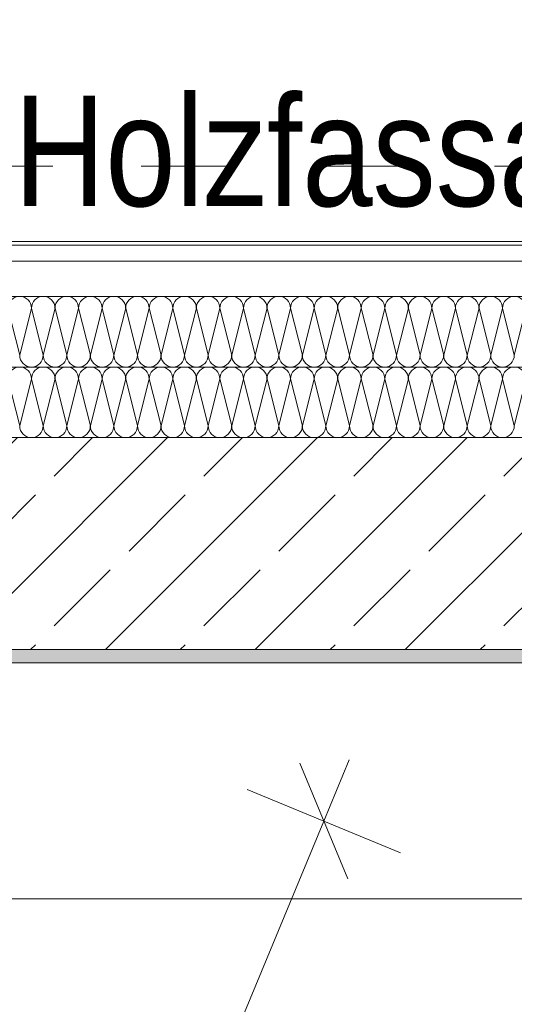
# Model space of a CAD drawing. Header units: metres. Extents: x -79 to 740, y -195 to 69.
# Tile 129 of 256: x 1.107 to 1.667, y 13.36 to 14.475. Entities that reach past the tile are written whole.
import ezdxf

# ---------------------------------------------------------------- set-up
doc = ezdxf.new("R2010")
doc.units = ezdxf.units.M
doc.header["$MEASUREMENT"] = 0
doc.linetypes.add('Untersicht', pattern=[0.1, 0.075, -0.025])
for name, color, linetype in [('00 Überdachte Pausenhalle', 7, 'Continuous'), ('10 Fassade', 7, 'Continuous'), ('95 Ausführungsplanung Bemaßung', 7, 'Continuous'), ('Neubau_10 Wand außen', 7, 'Continuous'), ('Neubau_95 Ausführungsplanung Bemaßung', 7, 'Continuous')]:
    doc.layers.add(name, color=color, linetype=linetype)
doc.styles.add('ERSTELLTER_STIL_2', font='ARIALN.TTF')
doc.dimstyles.new('ERSTELLTER_STIL__11', dxfattribs={"dimtxt": 0.125, "dimasz": 0.095143, "dimexe": 0.18, "dimexo": 0.0625, "dimgap": 0, "dimtad": 1, "dimtih": 1, "dimtoh": 1, "dimzin": 0, "dimdsep": 46, "dimtxsty": 'ERSTELLTER_STIL_2', "dimblk": 'ARROWHEAD_6', "dimblk1": 'ARROWHEAD_6', "dimblk2": 'ARROWHEAD_6', "dimcen": 0.09, "dimse1": 1, "dimse2": 1, "dimclrd": 7, "dimclre": 7, "dimclrt": 7, "dimazin": 0, "dimtfac": 1, "dimtdec": 4, "dimtmove": 2, "dimatfit": 3, "dimfxl": 1, "dimtolj": 1, "dimtzin": 0, "dimarcsym": 0})
doc.dimstyles.new('ERSTELLTER_STIL__4', dxfattribs={"dimtxt": 0.125, "dimasz": 0.095143, "dimexe": 0.18, "dimexo": 0.0625, "dimgap": 0, "dimtad": 1, "dimzin": 0, "dimdsep": 46, "dimtxsty": 'ERSTELLTER_STIL_2', "dimblk": 'ARROWHEAD_6', "dimblk1": 'ARROWHEAD_6', "dimblk2": 'ARROWHEAD_6', "dimcen": 0.09, "dimse1": 1, "dimse2": 1, "dimclrd": 7, "dimclre": 7, "dimclrt": 7, "dimazin": 0, "dimtfac": 1, "dimtdec": 4, "dimtmove": 0, "dimatfit": 3, "dimfxl": 1, "dimtolj": 1, "dimtzin": 0, "dimarcsym": 0})
doc.dimstyles.new('ERSTELLTER_STIL__5', dxfattribs={"dimtxt": 0.125, "dimasz": 0.095143, "dimexe": 0.18, "dimexo": 0.0625, "dimgap": 0, "dimtad": 1, "dimtih": 1, "dimtoh": 1, "dimzin": 0, "dimdsep": 46, "dimtxsty": 'ERSTELLTER_STIL_2', "dimblk": 'ARROWHEAD_6', "dimblk1": 'ARROWHEAD_6', "dimblk2": 'ARROWHEAD_6', "dimcen": 0.09, "dimse1": 1, "dimse2": 1, "dimclrd": 7, "dimclre": 7, "dimclrt": 7, "dimazin": 0, "dimtfac": 1, "dimtdec": 4, "dimtmove": 0, "dimatfit": 3, "dimfxl": 1, "dimtolj": 1, "dimtzin": 0, "dimarcsym": 0})
doc.dimstyles.new('ERSTELLTER_STIL__8', dxfattribs={"dimtxt": 0.125, "dimasz": 0.091787, "dimexe": 0.18, "dimexo": 0.04, "dimgap": 0, "dimtad": 1, "dimtih": 1, "dimtoh": 1, "dimzin": 0, "dimdsep": 46, "dimtxsty": 'ERSTELLTER_STIL_2', "dimblk": 'ARROWHEAD_5', "dimblk1": 'ARROWHEAD_5', "dimblk2": 'ARROWHEAD_5', "dimcen": 0.09, "dimclrd": 7, "dimclre": 7, "dimclrt": 7, "dimazin": 0, "dimtfac": 1, "dimtdec": 4, "dimtmove": 2, "dimatfit": 3, "dimfxl": 1, "dimtolj": 1, "dimtzin": 0, "dimarcsym": 0})
doc.dimstyles.new('ERSTELLTER_STIL__9', dxfattribs={"dimtxt": 0.175, "dimasz": 0.095143, "dimexe": 0.18, "dimexo": 0.0625, "dimgap": 0, "dimtad": 1, "dimzin": 0, "dimdsep": 46, "dimtxsty": 'ERSTELLTER_STIL_2', "dimblk": 'ARROWHEAD_6', "dimblk1": 'ARROWHEAD_6', "dimblk2": 'ARROWHEAD_6', "dimcen": 0.09, "dimse1": 1, "dimse2": 1, "dimclrd": 7, "dimclre": 7, "dimclrt": 7, "dimazin": 0, "dimtfac": 1, "dimtdec": 4, "dimtmove": 0, "dimatfit": 3, "dimfxl": 1, "dimtolj": 1, "dimtzin": 0, "dimarcsym": 0})

# ---------------------------------------------------------------- blocks, each defined once
blk = doc.blocks.new('*X111')
at = {"layer": 'Neubau_10 Wand außen', "color": 8, "linetype": 'Continuous', "lineweight": 9}
for p, q in [((1.0933, 14.1486), (1.1067, 14.0952)), ((1.12, 14.1486), (1.1067, 14.0952)), ((1.12, 14.1486), (1.1333, 14.0952)), ((1.1467, 14.1486), (1.1333, 14.0952)), ((1.1467, 14.1486), (1.16, 14.0952)), ((1.1733, 14.1486), (1.16, 14.0952)), ((1.1733, 14.1486), (1.1867, 14.0952)), ((1.2, 14.1486), (1.1867, 14.0952)), ((1.2, 14.1486), (1.2133, 14.0952)), ((1.2267, 14.1486), (1.2133, 14.0952)), ((1.2267, 14.1486), (1.24, 14.0952)), ((1.2533, 14.1486), (1.24, 14.0952)), ((1.2533, 14.1486), (1.2667, 14.0952)), ((1.28, 14.1486), (1.2667, 14.0952)), ((1.28, 14.1486), (1.2933, 14.0952)), ((1.3067, 14.1486), (1.2933, 14.0952)), ((1.3067, 14.1486), (1.32, 14.0952)), ((1.3333, 14.1486), (1.32, 14.0952)), ((1.3333, 14.1486), (1.3467, 14.0952)), ((1.36, 14.1486), (1.3467, 14.0952)), ((1.36, 14.1486), (1.3733, 14.0952)), ((1.3867, 14.1486), (1.3733, 14.0952)), ((1.3867, 14.1486), (1.4, 14.0952)), ((1.4133, 14.1486), (1.4, 14.0952)), ((1.4133, 14.1486), (1.4267, 14.0952)), ((1.44, 14.1486), (1.4267, 14.0952)), ((1.44, 14.1486), (1.4533, 14.0952)), ((1.4667, 14.1486), (1.4533, 14.0952)), ((1.4667, 14.1486), (1.48, 14.0952)), ((1.4933, 14.1486), (1.48, 14.0952)), ((1.4933, 14.1486), (1.5067, 14.0952)), ((1.52, 14.1486), (1.5067, 14.0952)), ((1.52, 14.1486), (1.5333, 14.0952)), ((1.5467, 14.1486), (1.5333, 14.0952)), ((1.5467, 14.1486), (1.56, 14.0952)), ((1.5733, 14.1486), (1.56, 14.0952)), ((1.5733, 14.1486), (1.5867, 14.0952)), ((1.6, 14.1486), (1.5867, 14.0952)), ((1.6, 14.1486), (1.6133, 14.0952)), ((1.6267, 14.1486), (1.6133, 14.0952)), ((1.6267, 14.1486), (1.64, 14.0952)), ((1.6533, 14.1486), (1.64, 14.0952)), ((1.6533, 14.1486), (1.6667, 14.0952)), ((1.68, 14.1486), (1.6667, 14.0952))]:
    blk.add_line(p, q, dxfattribs=at)
for centre, start, end in [((1.1067, 14.1486), 90, 180), ((1.1067, 14.1486), 0, 90), ((1.1333, 14.1486), 90, 180), ((1.1333, 14.1486), 0, 90), ((1.16, 14.1486), 90, 180), ((1.16, 14.1486), 0, 90), ((1.1867, 14.1486), 90, 180), ((1.1867, 14.1486), 0, 90), ((1.2133, 14.1486), 90, 180), ((1.2133, 14.1486), 0, 90), ((1.24, 14.1486), 90, 180), ((1.24, 14.1486), 0, 90), ((1.2667, 14.1486), 90, 180), ((1.2667, 14.1486), 0, 90), ((1.2933, 14.1486), 90, 180), ((1.2933, 14.1486), 0, 90), ((1.32, 14.1486), 90, 180), ((1.32, 14.1486), 0, 90), ((1.3467, 14.1486), 90, 180), ((1.3467, 14.1486), 0, 90), ((1.3733, 14.1486), 90, 180), ((1.3733, 14.1486), 0, 90), ((1.4, 14.1486), 90, 180), ((1.4, 14.1486), 0, 90), ((1.4267, 14.1486), 90, 180), ((1.4267, 14.1486), 0, 90), ((1.4533, 14.1486), 90, 180), ((1.4533, 14.1486), 0, 90), ((1.48, 14.1486), 90, 180), ((1.48, 14.1486), 0, 90), ((1.5067, 14.1486), 90, 180), ((1.5067, 14.1486), 0, 90), ((1.5333, 14.1486), 90, 180), ((1.5333, 14.1486), 0, 90), ((1.56, 14.1486), 90, 180), ((1.56, 14.1486), 0, 90), ((1.5867, 14.1486), 90, 180), ((1.5867, 14.1486), 0, 90), ((1.6133, 14.1486), 90, 180), ((1.6133, 14.1486), 0, 90), ((1.64, 14.1486), 90, 180), ((1.64, 14.1486), 0, 90), ((1.6667, 14.1486), 90, 180), ((1.6667, 14.1486), 0, 90), ((1.12, 14.0952), 180, 270), ((1.12, 14.0952), 270, 0), ((1.1467, 14.0952), 180, 270), ((1.1467, 14.0952), 270, 0), ((1.1733, 14.0952), 180, 270), ((1.1733, 14.0952), 270, 0), ((1.2, 14.0952), 180, 270), ((1.2, 14.0952), 270, 0), ((1.2267, 14.0952), 180, 270), ((1.2267, 14.0952), 270, 0), ((1.2533, 14.0952), 180, 270), ((1.2533, 14.0952), 270, 0), ((1.28, 14.0952), 180, 270), ((1.28, 14.0952), 270, 0), ((1.3067, 14.0952), 180, 270), ((1.3067, 14.0952), 270, 0), ((1.3333, 14.0952), 180, 270), ((1.3333, 14.0952), 270, 0), ((1.36, 14.0952), 180, 270), ((1.36, 14.0952), 270, 0), ((1.3867, 14.0952), 180, 270), ((1.3867, 14.0952), 270, 0), ((1.4133, 14.0952), 180, 270), ((1.4133, 14.0952), 270, 0), ((1.44, 14.0952), 180, 270), ((1.44, 14.0952), 270, 0), ((1.4667, 14.0952), 180, 270), ((1.4667, 14.0952), 270, 0), ((1.4933, 14.0952), 180, 270), ((1.4933, 14.0952), 270, 0), ((1.52, 14.0952), 180, 270), ((1.52, 14.0952), 270, 0), ((1.5467, 14.0952), 180, 270), ((1.5467, 14.0952), 270, 0), ((1.5733, 14.0952), 180, 270), ((1.5733, 14.0952), 270, 0), ((1.6, 14.0952), 180, 270), ((1.6, 14.0952), 270, 0), ((1.6267, 14.0952), 180, 270), ((1.6267, 14.0952), 270, 0), ((1.6533, 14.0952), 180, 270), ((1.6533, 14.0952), 270, 0)]:
    blk.add_arc(centre, 0.0133, start, end, dxfattribs=at)
blk = doc.blocks.new('*X112')
at = {"layer": 'Neubau_10 Wand außen', "color": 8, "linetype": 'Continuous', "lineweight": 9}
for p, q in [((1.0933, 14.0686), (1.1067, 14.0152)), ((1.12, 14.0686), (1.1067, 14.0152)), ((1.12, 14.0686), (1.1333, 14.0152)), ((1.1467, 14.0686), (1.1333, 14.0152)), ((1.1467, 14.0686), (1.16, 14.0152)), ((1.1733, 14.0686), (1.16, 14.0152)), ((1.1733, 14.0686), (1.1867, 14.0152)), ((1.2, 14.0686), (1.1867, 14.0152)), ((1.2, 14.0686), (1.2133, 14.0152)), ((1.2267, 14.0686), (1.2133, 14.0152)), ((1.2267, 14.0686), (1.24, 14.0152)), ((1.2533, 14.0686), (1.24, 14.0152)), ((1.2533, 14.0686), (1.2667, 14.0152)), ((1.28, 14.0686), (1.2667, 14.0152)), ((1.28, 14.0686), (1.2933, 14.0152)), ((1.3067, 14.0686), (1.2933, 14.0152)), ((1.3067, 14.0686), (1.32, 14.0152)), ((1.3333, 14.0686), (1.32, 14.0152)), ((1.3333, 14.0686), (1.3467, 14.0152)), ((1.36, 14.0686), (1.3467, 14.0152)), ((1.36, 14.0686), (1.3733, 14.0152)), ((1.3867, 14.0686), (1.3733, 14.0152)), ((1.3867, 14.0686), (1.4, 14.0152)), ((1.4133, 14.0686), (1.4, 14.0152)), ((1.4133, 14.0686), (1.4267, 14.0152)), ((1.44, 14.0686), (1.4267, 14.0152)), ((1.44, 14.0686), (1.4533, 14.0152)), ((1.4667, 14.0686), (1.4533, 14.0152)), ((1.4667, 14.0686), (1.48, 14.0152)), ((1.4933, 14.0686), (1.48, 14.0152)), ((1.4933, 14.0686), (1.5067, 14.0152)), ((1.52, 14.0686), (1.5067, 14.0152)), ((1.52, 14.0686), (1.5333, 14.0152)), ((1.5467, 14.0686), (1.5333, 14.0152)), ((1.5467, 14.0686), (1.56, 14.0152)), ((1.5733, 14.0686), (1.56, 14.0152)), ((1.5733, 14.0686), (1.5867, 14.0152)), ((1.6, 14.0686), (1.5867, 14.0152)), ((1.6, 14.0686), (1.6133, 14.0152)), ((1.6267, 14.0686), (1.6133, 14.0152)), ((1.6267, 14.0686), (1.64, 14.0152)), ((1.6533, 14.0686), (1.64, 14.0152)), ((1.6533, 14.0686), (1.6667, 14.0152)), ((1.68, 14.0686), (1.6667, 14.0152))]:
    blk.add_line(p, q, dxfattribs=at)
for centre, start, end in [((1.1067, 14.0686), 90, 180), ((1.1067, 14.0686), 0, 90), ((1.1333, 14.0686), 90, 180), ((1.1333, 14.0686), 0, 90), ((1.16, 14.0686), 90, 180), ((1.16, 14.0686), 0, 90), ((1.1867, 14.0686), 90, 180), ((1.1867, 14.0686), 0, 90), ((1.2133, 14.0686), 90, 180), ((1.2133, 14.0686), 0, 90), ((1.24, 14.0686), 90, 180), ((1.24, 14.0686), 0, 90), ((1.2667, 14.0686), 90, 180), ((1.2667, 14.0686), 0, 90), ((1.2933, 14.0686), 90, 180), ((1.2933, 14.0686), 0, 90), ((1.32, 14.0686), 90, 180), ((1.32, 14.0686), 0, 90), ((1.3467, 14.0686), 90, 180), ((1.3467, 14.0686), 0, 90), ((1.3733, 14.0686), 90, 180), ((1.3733, 14.0686), 0, 90), ((1.4, 14.0686), 90, 180), ((1.4, 14.0686), 0, 90), ((1.4267, 14.0686), 90, 180), ((1.4267, 14.0686), 0, 90), ((1.4533, 14.0686), 90, 180), ((1.4533, 14.0686), 0, 90), ((1.48, 14.0686), 90, 180), ((1.48, 14.0686), 0, 90), ((1.5067, 14.0686), 90, 180), ((1.5067, 14.0686), 0, 90), ((1.5333, 14.0686), 90, 180), ((1.5333, 14.0686), 0, 90), ((1.56, 14.0686), 90, 180), ((1.56, 14.0686), 0, 90), ((1.5867, 14.0686), 90, 180), ((1.5867, 14.0686), 0, 90), ((1.6133, 14.0686), 90, 180), ((1.6133, 14.0686), 0, 90), ((1.64, 14.0686), 90, 180), ((1.64, 14.0686), 0, 90), ((1.6667, 14.0686), 90, 180), ((1.6667, 14.0686), 0, 90), ((1.12, 14.0152), 180, 270), ((1.12, 14.0152), 270, 0), ((1.1467, 14.0152), 180, 270), ((1.1467, 14.0152), 270, 0), ((1.1733, 14.0152), 180, 270), ((1.1733, 14.0152), 270, 0), ((1.2, 14.0152), 180, 270), ((1.2, 14.0152), 270, 0), ((1.2267, 14.0152), 180, 270), ((1.2267, 14.0152), 270, 0), ((1.2533, 14.0152), 180, 270), ((1.2533, 14.0152), 270, 0), ((1.28, 14.0152), 180, 270), ((1.28, 14.0152), 270, 0), ((1.3067, 14.0152), 180, 270), ((1.3067, 14.0152), 270, 0), ((1.3333, 14.0152), 180, 270), ((1.3333, 14.0152), 270, 0), ((1.36, 14.0152), 180, 270), ((1.36, 14.0152), 270, 0), ((1.3867, 14.0152), 180, 270), ((1.3867, 14.0152), 270, 0), ((1.4133, 14.0152), 180, 270), ((1.4133, 14.0152), 270, 0), ((1.44, 14.0152), 180, 270), ((1.44, 14.0152), 270, 0), ((1.4667, 14.0152), 180, 270), ((1.4667, 14.0152), 270, 0), ((1.4933, 14.0152), 180, 270), ((1.4933, 14.0152), 270, 0), ((1.52, 14.0152), 180, 270), ((1.52, 14.0152), 270, 0), ((1.5467, 14.0152), 180, 270), ((1.5467, 14.0152), 270, 0), ((1.5733, 14.0152), 180, 270), ((1.5733, 14.0152), 270, 0), ((1.6, 14.0152), 180, 270), ((1.6, 14.0152), 270, 0), ((1.6267, 14.0152), 180, 270), ((1.6267, 14.0152), 270, 0), ((1.6533, 14.0152), 180, 270), ((1.6533, 14.0152), 270, 0)]:
    blk.add_arc(centre, 0.0133, start, end, dxfattribs=at)
blk = doc.blocks.new('*D391')
at = {"layer": '95 Ausführungsplanung Bemaßung', "color": 7, "linetype": 'Continuous', "lineweight": 9}
for p, q in [((0.6733, 14.8822), (0.6733, 15.07)), ((4.1443, 14.8822), (4.1443, 15.07)), ((0.7233, 15.0262), (0.6232, 14.9261)), ((4.0942, 14.9261), (4.1944, 15.0262)), ((0.5981, 14.9761), (0.6733, 14.9761)), ((0.6733, 14.9761), (4.1443, 14.9761)), ((4.1443, 14.9761), (4.2194, 14.9761))]:
    blk.add_line(p, q, dxfattribs=at)
at = {"layer": '95 Ausführungsplanung Bemaßung', "color": 7, "lineweight": 9, "insert": (2.2679, 15.0011), "char_height": 0.125, "attachment_point": 7, "style": 'ERSTELLTER_STIL_2'}
blk.add_mtext('\\A1;{\\pql;\\fArial Narrow|b0|i0|c0|p0;\\W1.000000;3,47}', dxfattribs=at)
blk = doc.blocks.new('ARROWHEAD_6')
at = {"color": 0, "linetype": 'Continuous', "lineweight": 0}
for p, q in [((-0.5, -0.5), (0.5, 0.5)), ((0, 0), (-1, 0))]:
    blk.add_line(p, q, dxfattribs=at)
blk = doc.blocks.new('*D400')
at = {"layer": '95 Ausführungsplanung Bemaßung', "color": 7, "linetype": 'Continuous', "lineweight": 9}
for p, q in [((1.4781, 13.5022), (1.4239, 13.6331)), ((1.451, 13.5676), (1.4797, 13.637)), ((1.5377, 13.5317), (1.3642, 13.6036)), ((-2.187, 4.7848), (1.451, 13.5676)), ((-2.2141, 4.8503), (-2.1599, 4.7194)), ((-2.1002, 4.7489), (-2.2737, 4.8208)), ((-2.2157, 4.7155), (-2.187, 4.7848))]:
    blk.add_line(p, q, dxfattribs=at)
at = {"layer": '95 Ausführungsplanung Bemaßung', "color": 7, "lineweight": 9, "insert": (-0.4283, 9.02), "char_height": 0.125, "attachment_point": 7, "rotation": 67.5, "style": 'ERSTELLTER_STIL_2'}
blk.add_mtext('\\A1;{\\pql;\\fArial Narrow|b0|i0|c0|p0;\\W1.000000;9,50\\fArial Narrow|b0|i0|c0|p0;\\W1.000000;\\A1{\\H.66x;\\S5^  ;}}', dxfattribs=at)
blk = doc.blocks.new('*D698')
at = {"layer": '95 Ausführungsplanung Bemaßung', "color": 7, "linetype": 'Continuous', "lineweight": 9}
for p, q in [((-0.3162, 17.7146), (-0.262, 17.5837)), ((-0.2023, 17.6132), (-0.3758, 17.6851)), ((-1.3591, 15.0657), (-0.2891, 17.6491)), ((-1.3862, 15.1312), (-1.332, 15.0003))]:
    blk.add_line(p, q, dxfattribs=at)
at = {"layer": '95 Ausführungsplanung Bemaßung', "color": 7, "lineweight": 9, "insert": (-0.9085, 16.1387), "char_height": 0.175, "attachment_point": 7, "rotation": 67.5, "style": 'ERSTELLTER_STIL_2'}
blk.add_mtext('\\A1;{\\pql;\\fArial Narrow|b0|i0|c0|p0;\\W1.000000;2,79\\fArial Narrow|b0|i0|c0|p0;\\W1.000000;\\A1{\\H.66x;\\S5^  ;}}', dxfattribs=at)
blk = doc.blocks.new('*D707')
at = {"layer": '95 Ausführungsplanung Bemaßung', "color": 7, "linetype": 'Continuous', "lineweight": 9}
for p, q in [((0.0534, 17.5615), (0.1076, 17.4306)), ((0.1672, 17.4601), (-0.0063, 17.532)), ((-0.9896, 14.9127), (0.0805, 17.4961)), ((-1.0167, 14.9781), (-0.9625, 14.8472))]:
    blk.add_line(p, q, dxfattribs=at)
at = {"layer": '95 Ausführungsplanung Bemaßung', "color": 7, "lineweight": 9, "char_height": 0.175, "attachment_point": 7, "rotation": 67.5, "style": 'ERSTELLTER_STIL_2'}
for s, insert in [('\\A1;{\\pql;\\fArial Narrow|b0|i0|c0|p0;\\W1.000000;25}', (-0.0572, 17.255)), ('\\A1;{\\pql;\\fArial Narrow|b0|i0|c0|p0;\\W1.000000;2,79\\fArial Narrow|b0|i0|c0|p0;\\W1.000000;\\A1{\\H.66x;\\S5^  ;}}', (-0.539, 15.9857))]:
    blk.add_mtext(s, dxfattribs=dict(at, insert=insert))
blk = doc.blocks.new('*D726')
at = {"layer": '95 Ausführungsplanung Bemaßung', "color": 7, "linetype": 'Continuous', "lineweight": 9}
for p, q in [((0.4229, 17.4084), (0.4771, 17.2776)), ((0.5368, 17.3071), (0.3633, 17.3789)), ((-0.62, 14.7596), (0.45, 17.343)), ((-0.6471, 14.825), (-0.5929, 14.6942)), ((-0.5333, 14.7237), (-0.7068, 14.7955))]:
    blk.add_line(p, q, dxfattribs=at)
at = {"layer": '95 Ausführungsplanung Bemaßung', "color": 7, "lineweight": 9, "char_height": 0.175, "attachment_point": 7, "rotation": 67.5, "style": 'ERSTELLTER_STIL_2'}
for s, insert in [('\\A1;{\\pql;\\fArial Narrow|b0|i0|c0|p0;\\W1.000000;25}', (0.3123, 17.1019)), ('\\A1;{\\pql;\\fArial Narrow|b0|i0|c0|p0;\\W1.000000;2,79\\fArial Narrow|b0|i0|c0|p0;\\W1.000000;\\A1{\\H.66x;\\S5^  ;}}', (-0.1694, 15.8326)), ('\\A1;{\\pql;\\fArial Narrow|b0|i0|c0|p0;\\W1.000000;15}', (-0.6332, 14.8193))]:
    blk.add_mtext(s, dxfattribs=dict(at, insert=insert))
blk = doc.blocks.new('*D772')
at = {"layer": '95 Ausführungsplanung Bemaßung', "color": 7, "linetype": 'Continuous', "lineweight": 9}
for p, q in [((2.8133, 26.0534), (2.7591, 26.1842)), ((2.7862, 26.1188), (2.815, 26.1882)), ((2.873, 26.0829), (2.6995, 26.1548)), ((-9.7372, -4.1153), (2.7862, 26.1188)), ((-9.7643, -4.0499), (-9.7101, -4.1807)), ((-9.6504, -4.1512), (-9.8239, -4.0794)), ((-9.7659, -4.1847), (-9.7372, -4.1153))]:
    blk.add_line(p, q, dxfattribs=at)
at = {"layer": '95 Ausführungsplanung Bemaßung', "color": 7, "lineweight": 9, "insert": (-3.5814, 10.731), "char_height": 0.175, "attachment_point": 7, "rotation": 67.5, "style": 'ERSTELLTER_STIL_2'}
blk.add_mtext('\\A1;{\\pql;\\fArial Narrow|b0|i0|c0|p0;\\W1.000000;32,72\\fArial Narrow|b0|i0|c0|p0;\\W1.000000;\\A1{\\H.66x;\\S5^  ;}}', dxfattribs=at)
blk = doc.blocks.new('*D798')
at = {"layer": '95 Ausführungsplanung Bemaßung', "color": 7, "linetype": 'Continuous', "lineweight": 9}
for p, q in [((0.6733, 14.5822), (0.6733, 14.77)), ((0.8216, 14.5822), (0.8216, 14.77)), ((0.7233, 14.7262), (0.6232, 14.6261)), ((0.8717, 14.7262), (0.7715, 14.6261)), ((0.5981, 14.6761), (0.6733, 14.6761)), ((0.6733, 14.6761), (0.8216, 14.6761)), ((0.8216, 14.6761), (4.3113, 14.6761))]:
    blk.add_line(p, q, dxfattribs=at)
at = {"layer": '95 Ausführungsplanung Bemaßung', "color": 7, "lineweight": 9, "insert": (0.4622, 14.7011), "char_height": 0.125, "attachment_point": 7, "style": 'ERSTELLTER_STIL_2'}
blk.add_mtext('\\A1;{\\pql;\\fArial Narrow|b0|i0|c0|p0;\\W1.000000;15}', dxfattribs=at)
blk = doc.blocks.new('*D799')
at = {"layer": '95 Ausführungsplanung Bemaßung', "color": 7, "linetype": 'Continuous', "lineweight": 9}
for p, q in [((4.3113, 14.5822), (4.3113, 14.77)), ((0.8717, 14.7262), (0.7715, 14.6261)), ((4.3614, 14.7262), (4.2612, 14.6261)), ((0.8216, 14.6761), (4.3113, 14.6761))]:
    blk.add_line(p, q, dxfattribs=at)
at = {"layer": '95 Ausführungsplanung Bemaßung', "color": 7, "lineweight": 9, "char_height": 0.125, "attachment_point": 7, "style": 'ERSTELLTER_STIL_2'}
for s, insert in [('\\A1;{\\pql;\\fArial Narrow|b0|i0|c0|p0;\\W1.000000;3,49}', (2.4256, 14.7011)), ('\\A1;{\\pql;\\fArial Narrow|b0|i0|c0|p0;\\W1.000000;24}', (4.1003, 14.7011))]:
    blk.add_mtext(s, dxfattribs=dict(at, insert=insert))
blk = doc.blocks.new('*D846')
at = {"layer": '95 Ausführungsplanung Bemaßung', "color": 7, "linetype": 'Continuous', "lineweight": 9}
for p, q in [((0.982, 13.3857), (0.982, 13.5734)), ((8.0283, 13.3857), (8.0283, 13.5734)), ((1.032, 13.5296), (0.9319, 13.4295)), ((7.9783, 13.4295), (8.0784, 13.5296)), ((0.9068, 13.4796), (0.982, 13.4796)), ((0.982, 13.4796), (8.0283, 13.4796)), ((8.0283, 13.4796), (8.1034, 13.4796))]:
    blk.add_line(p, q, dxfattribs=at)
at = {"layer": '95 Ausführungsplanung Bemaßung', "color": 7, "lineweight": 9, "insert": (4.1778, 13.4755), "char_height": 0.125, "attachment_point": 7, "style": 'ERSTELLTER_STIL_2'}
blk.add_mtext('\\A1;{\\pql;\\fArial Narrow|b0|i0|c0|p0;\\W1.000000;7,04\\fArial Narrow|b0|i0|c0|p0;\\W1.000000;\\A1{\\H.66x;\\S5^  ;}}', dxfattribs=at)
blk = doc.blocks.new('*D857')
at = {"layer": 'Neubau_95 Ausführungsplanung Bemaßung', "linetype": 'Continuous', "lineweight": 9}
for points in [[(2.0998, 13.7619), (2.071, 13.6697), (2.1209, 13.6676)], [(0.5542, 12.7291), (0.6332, 12.6736), (0.6504, 12.7205)]]:
    blk.add_hatch(color=7, dxfattribs=at).paths.add_polyline_path(points)
at = {"layer": 'Neubau_95 Ausführungsplanung Bemaßung', "color": 7, "linetype": 'Continuous', "lineweight": 9}
for p, q in [((2.0998, 13.7619), (2.071, 13.6697)), ((2.0998, 13.7619), (2.1209, 13.6676)), ((2.1209, 13.6676), (2.071, 13.6697)), ((0.5542, 12.7291), (0.6504, 12.7205)), ((0.5542, 12.7291), (0.6332, 12.6736)), ((0.6504, 12.7205), (0.6332, 12.6736))]:
    blk.add_line(p, q, dxfattribs=at)
blk.add_arc((0.982, 13.7619), 1.1179, 252.2835, 355.2165, dxfattribs=at)
at = {"layer": 'Neubau_95 Ausführungsplanung Bemaßung', "color": 7, "lineweight": 9, "char_height": 0.125, "attachment_point": 7, "style": 'ERSTELLTER_STIL_2'}
for s, insert in [('\\A1;{\\pql;\\fArial Narrow|b0|i0|c0|p0;\\W1.000000;ca. 112,50°}', (1.2625, 12.6794)), ('\\A1;{\\pql;\\fArial Narrow|b0|i0|c0|p0;\\W1.000000;parallel zum Bestand}', (1.2625, 12.5044))]:
    blk.add_mtext(s, dxfattribs=dict(at, insert=insert))
blk = doc.blocks.new('ARROWHEAD_5')
at = {"linetype": 'Continuous', "lineweight": 0}
blk.add_hatch(color=0, dxfattribs=at).paths.add_polyline_path([(-1, 0.2679), (0, 0), (-1, -0.2679)])
at = {"color": 0, "linetype": 'Continuous', "lineweight": 0}
blk.add_line((0, 0), (-1, 0), dxfattribs=at)

msp = doc.modelspace()

# ---------------------------------------------------------------- hatches: boundary and pattern name
at = {"layer": 'Neubau_10 Wand außen', "linetype": 'Continuous', "lineweight": 9}
h = msp.add_hatch(dxfattribs=at)
h.set_pattern_fill('Holzwerkstoff_Sperrholz__D2', color=8, style=0, pattern_type=2)
h.set_pattern_definition([(0, (0, 0), (0, 0.03), [])])
h.paths.add_polyline_path([(0.688, 14.2019), (4.5295, 14.2019), (4.5295, 14.2239), (0.6971, 14.2239)])
at = {"layer": 'Neubau_10 Wand außen', "linetype": 'Continuous', "lineweight": 0, "true_color": 0x000000}
h = msp.add_hatch(dxfattribs=at)
h.set_pattern_fill('Beton_Stahlbeton_0001', color=18, style=0, pattern_type=2)
h.set_pattern_definition([(45, (0, 0), (-0.0848528, 0.0848528), []), (45, (-0.04243, 0.04243), (-0.0848528, 0.0848528), [0.09, -0.03])])
h.paths.add_polyline_path([(0.982, 13.7619), (4.5295, 13.7619), (4.5295, 14.0019), (1.0814, 14.0019)])
h = msp.add_hatch(dxfattribs=at)
h.set_pattern_fill('Gips_0001', color=18, style=0, pattern_type=2)
h.set_pattern_definition([(45, (0, 0), (-0.01767767, 0.01767767), [0, -0.025])])
h.paths.add_polyline_path([(0.992, 13.7469), (4.5295, 13.7469), (4.5295, 13.7619), (0.9982, 13.7619)])

# ---------------------------------------------------------------- linework, layer by layer
at = {"layer": '00 Überdachte Pausenhalle', "color": 8, "linetype": 'Untersicht', "lineweight": 9}
msp.add_lwpolyline([(-15.2511, 16.5094), (4.1443, 16.5094), (4.1443, 14.3094), (-15.2511, 14.3094)], close=True, dxfattribs=at)
at = {"layer": 'Neubau_10 Wand außen', "color": 7, "linetype": 'Continuous', "lineweight": 13}
for p, q in [((4.5295, 14.2019), (0.7313, 14.2019)), ((4.5295, 14.1619), (0.8013, 14.1619)), ((4.5295, 14.0819), (0.8547, 14.0819)), ((4.5295, 14.0019), (1.0814, 14.0019)), ((0.9982, 13.7619), (4.5295, 13.7619))]:
    msp.add_line(p, q, dxfattribs=at)
at = {"layer": 'Neubau_10 Wand außen', "color": 7, "linetype": 'Continuous', "lineweight": 13, "flags": 128}
for points in [[(4.5295, 14.2239), (0.6971, 14.2239)], [(0.992, 13.7469), (4.5295, 13.7469)]]:
    msp.add_lwpolyline(points, dxfattribs=at)

# ---------------------------------------------------------------- block references
at = {"layer": 'Neubau_10 Wand außen', "color": 7, "lineweight": 9}
for name in ['*X111', '*X112']:
    msp.add_blockref(name, (0, 0), dxfattribs=at)

# ---------------------------------------------------------------- texts
at = {"layer": '10 Fassade', "color": 7, "linetype": 'Continuous', "lineweight": 9, "insert": (1.1003, 14.2623), "char_height": 0.125, "attachment_point": 7, "style": 'ERSTELLTER_STIL_2'}
msp.add_mtext('\\A1;{\\pql;\\fArial Narrow|b0|i0|c0|p0;\\W1.000000;Holz\\fArial Narrow|b0|i0|c0|p0;\\W1.000000;fassade}', dxfattribs=at)

# ---------------------------------------------------------------- dimensions: what is measured, and where the dimension line sits
at = {"layer": '95 Ausführungsplanung Bemaßung', "color": 7, "linetype": 'Continuous', "lineweight": 9}
for base, p1, p2, dimstyle, picture, middle in [((2.7862, 26.1188), (-7.3352, -5.1102), (5.1882, 25.1239), 'ERSTELLTER_STIL__9', '*D772', (-3.4975, 11.2686)), ((-0.2891, 17.6491), (0.6733, 14.2239), (2.2561, 16.5949), 'ERSTELLTER_STIL__9', '*D698', (-0.8501, 16.6148)), ((0.0805, 17.4961), (0.6733, 14.2239), (2.2561, 16.5949), 'ERSTELLTER_STIL__9', '*D707', (-0.4806, 16.4617)), ((0.45, 17.343), (0.6733, 14.2239), (2.2561, 16.5949), 'ERSTELLTER_STIL__9', '*D726', (-0.111, 16.3086)), ((1.451, 13.5676), (-2.656, 4.9791), (0.982, 13.7619), 'ERSTELLTER_STIL__4', '*D400', (-0.3866, 9.36))]:
    dim = msp.add_linear_dim(base=base, p1=p1, p2=p2, angle=67.5, dimstyle=dimstyle, dxfattribs=at)
    dim.commit()
    dim.dimension.update_dxf_attribs({"geometry": picture, "text_midpoint": middle, "dimtype": 160, "text_rotation": 67.5})
for base, p1, p2, dimstyle, picture, middle in [((4.3113, 14.6761), (0.8216, 14.0019), (4.3113, 15.3819), 'ERSTELLTER_STIL__5', '*D799', (2.5874, 14.7636)), ((4.1443, 14.9761), (0.6733, 14.2239), (4.1443, 14.3769), 'ERSTELLTER_STIL__5', '*D391', (2.4298, 15.0636)), ((0.8216, 14.6761), (0.6733, 14.2239), (0.8216, 14.0019), 'ERSTELLTER_STIL__5', '*D798', (0.5574, 14.7636)), ((8.0283, 13.4796), (0.982, 13.7619), (8.0283, 13.7619), 'ERSTELLTER_STIL__11', '*D846', (4.5079, 13.5671))]:
    dim = msp.add_linear_dim(base=base, p1=p1, p2=p2, dimstyle=dimstyle, dxfattribs=at)
    dim.commit()
    dim.dimension.update_dxf_attribs({"geometry": picture, "text_midpoint": middle, "dimtype": 160})
at = {"layer": 'Neubau_95 Ausführungsplanung Bemaßung', "color": 7, "linetype": 'Continuous', "lineweight": 9}
dim = msp.add_angular_dim_3p(base=(1.603, 12.8324), center=(0.982, 13.7619), p1=(-2.656, 4.9791), p2=(4.5295, 13.7619), text='ca. 112,50°^Mparallel zum Bestand', dimstyle='ERSTELLTER_STIL__8', dxfattribs=at)
dim.commit()
dim.dimension.update_dxf_attribs({"geometry": '*D857', "text_midpoint": (2.0702, 12.5669), "dimtype": 165})

doc.saveas('drawing.dxf')
